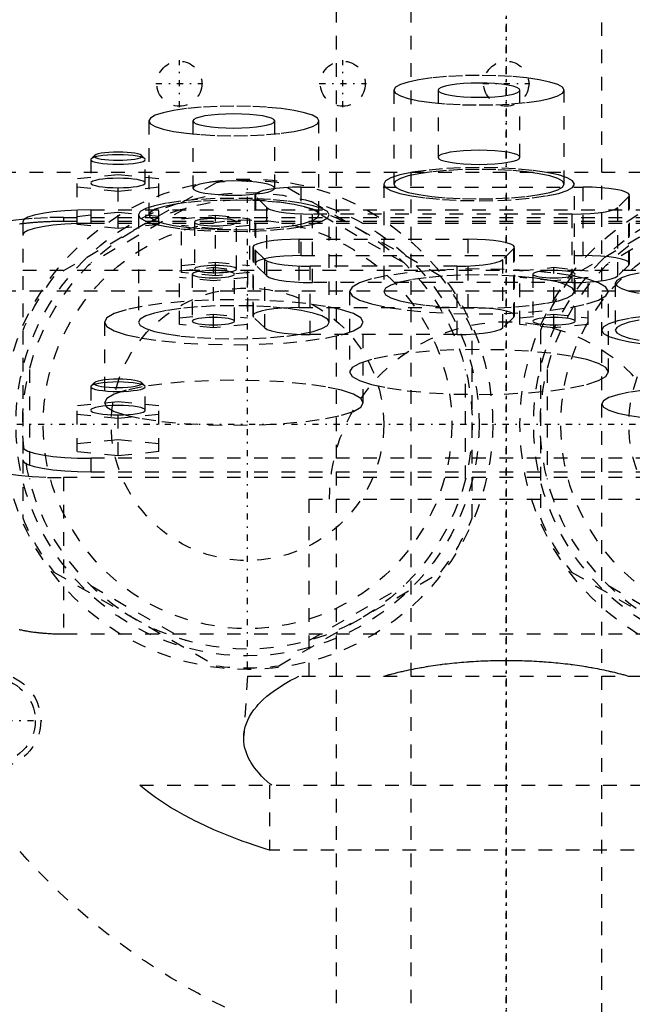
# Model space of a CAD drawing. Extents: x -120 to 120, y -136 to 715.
# Tile 7 of 11: x -36 to 9, y 257 to 330. Entities that reach past the tile are written whole.
import ezdxf

# ---------------------------------------------------------------- set-up
doc = ezdxf.new("R2010")
doc.units = 0
doc.linetypes.add('CENTER', pattern=[1.5, 0.45, -0.5, 0.05, -0.5])
doc.linetypes.add('DASHED', pattern=[2, 1, -1])
doc.layers.add('AM_3', color=7, linetype='DASHED')
doc.layers.add('AM_7', color=7, linetype='CENTER')

msp = doc.modelspace()

# ---------------------------------------------------------------- linework, layer by layer
at = {"layer": 'AM_3', "color": 6, "linetype": 'DASHED'}
for p, q in [((-7, 676.5), (-7, -97.5)), ((7, -97.5), (7, 676.5)), ((-12.5, 664.5), (-12.5, -56.5)), ((-8.25, 324.519), (-8.25, 317.625)), ((-5, 324.519), (-5, 319.595)), ((1, 319.595), (1, 324.519)), ((4.25, 317.625), (4.25, 324.519)), ((-26.25, 322.262), (-26.25, 315.368)), ((-23, 322.262), (-23, 317.337)), ((-17, 317.337), (-17, 322.262)), ((-13.75, 315.368), (-13.75, 322.262)), ((-30.469, 319.493), (-30.5, 319.432)), ((-30.5, 319.432), (-30.5, 317.709)), ((-30.223, 319.732), (-30.469, 319.493)), ((-26.531, 319.493), (-26.777, 319.732)), ((-26.5, 317.709), (-26.5, 319.432)), ((-45, 318.5), (45, 318.5)), ((-28.5, 318.32), (-31.5, 318.019)), ((-31.5, 314.66), (-31.5, 318.019)), ((-28.5, 314.359), (-28.5, 318.32)), ((-25.5, 318.019), (-28.5, 318.32)), ((-25.5, 314.66), (-25.5, 318.019)), ((-21.296, 317.727), (-33.204, 310.852)), ((-31.5, 317.417), (-28.5, 317.117)), ((-28.5, 317.117), (-25.5, 317.417)), ((-4.796, 310.852), (-16.704, 317.727)), ((-15.048, 317.404), (5.648, 317.404)), ((-15.048, 312.382), (-15.048, 317.404)), ((-9, 317.625), (-9, 309.747)), ((16.704, 317.727), (4.796, 310.852)), ((5, 309.747), (5, 317.625)), ((5.648, 312.382), (5.648, 317.404)), ((-18.448, 316.814), (-18.448, 311.791)), ((-18.396, 311.689), (-18.396, 316.711)), ((-17.585, 315.912), (-18.396, 316.711)), ((8.996, 316.711), (8.185, 315.912)), ((8.996, 311.689), (8.996, 316.711)), ((9.048, 311.791), (9.048, 316.814)), ((-23.509, 315.872), (-30.491, 311.841)), ((-17.585, 310.89), (-17.585, 315.912)), ((-7.509, 311.841), (-14.491, 315.872)), ((14.491, 315.872), (7.509, 311.841)), ((8.185, 310.89), (8.185, 315.912)), ((-32.5, 315.182), (-32.5, 314.91)), ((-32.5, 315.182), (32.5, 315.182)), ((-31.5, 315.262), (-28.5, 315.563)), ((-30.5, 315.733), (30.5, 315.733)), ((-30.5, 315.733), (-30.5, 314.748)), ((-28.5, 315.563), (-25.5, 315.262)), ((-27, 315.368), (-27, 307.489)), ((-23.85, 315.089), (-21.35, 315.34)), ((-21.35, 315.34), (-18.85, 315.089)), ((-21.35, 310.891), (-21.35, 315.34)), ((-14.237, 310.402), (-14.237, 315.425)), ((4.837, 315.425), (-14.237, 315.425)), ((-13, 307.489), (-13, 315.368)), ((4.837, 310.402), (4.837, 315.425)), ((-35.5, 314.865), (-35.5, 297.383)), ((-32.5, 314.91), (32.5, 314.91)), ((-28.5, 314.359), (-31.5, 314.66)), ((30.5, 314.748), (-30.5, 314.748)), ((-25.5, 314.66), (-28.5, 314.359)), ((-23.85, 311.141), (-23.85, 315.089)), ((-21.35, 314.337), (-23.85, 314.588)), ((-22.9, 314.839), (-22.9, 311.392)), ((-18.85, 314.588), (-21.35, 314.337)), ((-19.8, 311.392), (-19.8, 314.839)), ((-18.85, 315.089), (-18.85, 311.141)), ((-18.598, 312.994), (-18.598, 307.971)), ((-15.198, 313.584), (-2.802, 313.584)), ((-15.198, 308.561), (-15.198, 313.584)), ((-2.802, 308.561), (-2.802, 313.584)), ((0.598, 307.971), (0.598, 312.994)), ((-18.546, 307.868), (-18.546, 312.891)), ((-17.735, 312.092), (-18.546, 312.891)), ((-15.048, 312.382), (5.648, 312.382)), ((0.546, 312.891), (-0.265, 312.092)), ((0.546, 307.868), (0.546, 312.891)), ((-24, 311.269), (-21.5, 311.52)), ((-23.85, 311.642), (-21.35, 311.893)), ((-21.5, 311.52), (-19, 311.269)), ((-21.5, 307.07), (-21.5, 311.52)), ((-21.35, 311.893), (-18.85, 311.642)), ((-17.585, 310.89), (-18.396, 311.689)), ((-17.735, 307.07), (-17.735, 312.092)), ((-14.387, 306.582), (-14.387, 311.604)), ((-3.613, 311.604), (-14.387, 311.604)), ((-3.613, 306.582), (-3.613, 311.604)), ((-0.265, 307.07), (-0.265, 312.092)), ((1, 311.269), (3.5, 311.52)), ((3.5, 311.52), (6, 311.269)), ((3.5, 307.07), (3.5, 311.52)), ((8.996, 311.689), (8.185, 310.89)), ((-47.497, 311.3), (47.497, 311.3)), ((-24, 307.321), (-24, 311.269)), ((-21.5, 310.517), (-24, 310.768)), ((-21.35, 310.891), (-23.85, 311.141)), ((-23.05, 311.018), (-23.05, 307.572)), ((-19, 310.768), (-21.5, 310.517)), ((-18.85, 311.141), (-21.35, 310.891)), ((-19.95, 307.572), (-19.95, 311.018)), ((-19, 311.269), (-19, 307.321)), ((1, 307.321), (1, 311.269)), ((3.5, 310.517), (1, 310.768)), ((1.95, 311.018), (1.95, 307.572)), ((6, 310.768), (3.5, 310.517)), ((5.05, 307.572), (5.05, 311.018)), ((6, 307.321), (6, 311.269)), ((4.837, 310.402), (-14.237, 310.402)), ((8, 310.357), (8, 306.91)), ((-43, 309.8), (44, 309.8)), ((-11.5, 309.747), (-11.5, 303.838)), ((7.5, 303.838), (7.5, 309.747)), ((-24, 307.822), (-21.5, 308.073)), ((-21.5, 308.073), (-19, 307.822)), ((-17.735, 307.07), (-18.546, 307.868)), ((-15.198, 308.561), (-2.802, 308.561)), ((0.546, 307.868), (-0.265, 307.07)), ((1, 307.822), (3.5, 308.073)), ((3.5, 308.073), (6, 307.822)), ((-29.5, 307.489), (-29.5, 301.581)), ((-21.5, 307.07), (-24, 307.321)), ((-19, 307.321), (-21.5, 307.07)), ((-10.5, 301.581), (-10.5, 307.489)), ((3.5, 307.07), (1, 307.321)), ((6, 307.321), (3.5, 307.07)), ((-3.613, 306.582), (-14.387, 306.582)), ((-2.5, 293.125), (-2.5, 306.875)), ((2.5, 306.875), (2.5, 293.125)), ((-35, 304.031), (-35, 295.969)), ((-3, 295.969), (-3, 304.031)), ((3, 304.031), (3, 295.969)), ((-30.223, 303.056), (-30.469, 302.817)), ((-26.531, 302.817), (-26.777, 303.056)), ((-30.5, 302.756), (-30.5, 301.032)), ((-26.5, 301.032), (-26.5, 302.756)), ((-28.5, 301.643), (-31.5, 301.342)), ((-28.5, 297.689), (-28.5, 301.643)), ((-25.5, 301.342), (-28.5, 301.643)), ((-31.5, 297.99), (-31.5, 301.342)), ((-31.5, 300.741), (-28.5, 300.44)), ((-28.5, 300.44), (-25.5, 300.741)), ((-25.5, 297.99), (-25.5, 301.342)), ((-31.5, 298.591), (-28.5, 298.892)), ((-28.5, 298.892), (-25.5, 298.591)), ((-28.5, 297.689), (-31.5, 297.99)), ((-25.5, 297.99), (-28.5, 297.689)), ((-35.5, 297.383), (-35.5, 293.125)), ((30.5, 297.5), (-30.5, 297.5)), ((-30.5, 297.5), (-30.5, 296.515)), ((-30.5, 296.515), (30.5, 296.515)), ((-32.5, 296.081), (-32.5, 284.586)), ((32.5, 296.081), (-32.5, 296.081)), ((-14.5, 294.5), (-14.5, 281.5)), ((-14.5, 294.5), (14.5, 294.5)), ((-33.204, 289.148), (-21.296, 282.273)), ((-16.704, 282.273), (-4.796, 289.148)), ((4.796, 289.148), (16.704, 282.273)), ((-30.491, 288.159), (-23.509, 284.128)), ((-14.491, 284.128), (-7.509, 288.159)), ((7.509, 288.159), (14.491, 284.128)), ((32.5, 284.586), (-32.5, 284.586)), ((-19, 281.5), (-19.272, 277.154)), ((-19, 281.5), (19, 281.5)), ((-26.891, 273.5), (26.891, 273.5)), ((-17.375, 273.5), (-17.375, 268.733)), ((17.375, 268.733), (-17.375, 268.733))]:
    msp.add_line(p, q, dxfattribs=at)
for points in [[(-8.25, 324.519), (-8.13, 324.307), (-7.774, 324.104), (-7.197, 323.916), (-6.419, 323.752), (-5.472, 323.617), (-4.392, 323.516), (-3.219, 323.455), (-2, 323.434), (-0.781, 323.455), (0.392, 323.516), (1.472, 323.617), (2.419, 323.752), (3.197, 323.916), (3.774, 324.104), (4.13, 324.307), (4.25, 324.519), (4.13, 324.731), (3.774, 324.934), (3.197, 325.122), (2.419, 325.287), (1.472, 325.422), (0.392, 325.522), (-0.781, 325.584), (-2, 325.604), (-3.219, 325.584), (-4.392, 325.522), (-5.472, 325.422), (-6.419, 325.287), (-7.197, 325.122), (-7.774, 324.934), (-8.13, 324.731)], [(-5, 324.519), (-4.942, 324.418), (-4.772, 324.32), (-4.494, 324.23), (-4.121, 324.151), (-3.667, 324.086), (-3.148, 324.038), (-2.585, 324.008), (-2, 323.998), (-1.415, 324.008), (-0.852, 324.038), (-0.333, 324.086), (0.121, 324.151), (0.494, 324.23), (0.772, 324.32), (0.942, 324.418), (1, 324.519), (0.942, 324.621), (0.772, 324.719), (0.494, 324.809), (0.121, 324.888), (-0.333, 324.952), (-0.852, 325), (-1.415, 325.03), (-2, 325.04), (-2.585, 325.03), (-3.148, 325), (-3.667, 324.952), (-4.121, 324.888), (-4.494, 324.809), (-4.772, 324.719), (-4.942, 324.621)], [(-26.25, 322.262), (-26.13, 322.05), (-25.774, 321.847), (-25.197, 321.659), (-24.419, 321.495), (-23.472, 321.36), (-22.392, 321.259), (-21.219, 321.198), (-20, 321.177), (-18.781, 321.198), (-17.608, 321.259), (-16.528, 321.36), (-15.581, 321.495), (-14.803, 321.659), (-14.226, 321.847), (-13.87, 322.05), (-13.75, 322.262), (-13.87, 322.474), (-14.226, 322.677), (-14.803, 322.865), (-15.581, 323.03), (-16.528, 323.165), (-17.608, 323.265), (-18.781, 323.327), (-20, 323.347), (-21.219, 323.327), (-22.392, 323.265), (-23.472, 323.165), (-24.419, 323.03), (-25.197, 322.865), (-25.774, 322.677), (-26.13, 322.474)], [(-23, 322.262), (-22.942, 322.161), (-22.772, 322.063), (-22.494, 321.973), (-22.121, 321.894), (-21.667, 321.829), (-21.148, 321.781), (-20.585, 321.751), (-20, 321.741), (-19.415, 321.751), (-18.852, 321.781), (-18.333, 321.829), (-17.879, 321.894), (-17.506, 321.973), (-17.228, 322.063), (-17.058, 322.161), (-17, 322.262), (-17.058, 322.364), (-17.228, 322.462), (-17.506, 322.552), (-17.879, 322.631), (-18.333, 322.695), (-18.852, 322.743), (-19.415, 322.773), (-20, 322.783), (-20.585, 322.773), (-21.148, 322.743), (-21.667, 322.695), (-22.121, 322.631), (-22.494, 322.552), (-22.772, 322.462), (-22.942, 322.364)], [(-26.75, 319.678), (-26.784, 319.738), (-26.883, 319.795), (-27.045, 319.847), (-27.263, 319.893), (-27.528, 319.931), (-27.83, 319.959), (-28.159, 319.976), (-28.5, 319.982), (-28.841, 319.976), (-29.17, 319.959), (-29.472, 319.931), (-29.737, 319.893), (-29.955, 319.847), (-30.117, 319.795), (-30.216, 319.738), (-30.25, 319.678), (-30.216, 319.619), (-30.117, 319.562), (-29.955, 319.51), (-29.737, 319.464), (-29.472, 319.426), (-29.17, 319.398), (-28.841, 319.38), (-28.5, 319.375), (-28.159, 319.38), (-27.83, 319.398), (-27.528, 319.426), (-27.263, 319.464), (-27.045, 319.51), (-26.883, 319.562), (-26.784, 319.619)], [(-5, 319.595), (-4.942, 319.493), (-4.772, 319.396), (-4.494, 319.306), (-4.121, 319.227), (-3.667, 319.162), (-3.148, 319.114), (-2.585, 319.084), (-2, 319.074), (-1.415, 319.084), (-0.852, 319.114), (-0.333, 319.162), (0.121, 319.227), (0.494, 319.306), (0.772, 319.396), (0.942, 319.493), (1, 319.595), (0.942, 319.697), (0.772, 319.794), (0.494, 319.885), (0.121, 319.963), (-0.333, 320.028), (-0.852, 320.076), (-1.415, 320.106), (-2, 320.116), (-2.585, 320.106), (-3.148, 320.076), (-3.667, 320.028), (-4.121, 319.963), (-4.494, 319.885), (-4.772, 319.794), (-4.942, 319.697)], [(-9, 317.625), (-8.865, 317.388), (-8.467, 317.16), (-7.82, 316.95), (-6.95, 316.766), (-5.889, 316.615), (-4.679, 316.502), (-3.366, 316.433), (-2, 316.41), (-0.634, 316.433), (0.679, 316.502), (1.889, 316.615), (2.95, 316.766), (3.82, 316.95), (4.467, 317.16), (4.865, 317.388), (5, 317.625), (4.865, 317.863), (4.467, 318.091), (3.82, 318.301), (2.95, 318.485), (1.889, 318.636), (0.679, 318.749), (-0.634, 318.818), (-2, 318.841), (-3.366, 318.818), (-4.679, 318.749), (-5.889, 318.636), (-6.95, 318.485), (-7.82, 318.301), (-8.467, 318.091), (-8.865, 317.863)], [(-8.25, 317.625), (-8.13, 317.414), (-7.774, 317.21), (-7.197, 317.023), (-6.419, 316.858), (-5.472, 316.723), (-4.392, 316.623), (-3.219, 316.561), (-2, 316.54), (-0.781, 316.561), (0.392, 316.623), (1.472, 316.723), (2.419, 316.858), (3.197, 317.023), (3.774, 317.21), (4.13, 317.414), (4.25, 317.625), (4.13, 317.837), (3.774, 318.041), (3.197, 318.228), (2.419, 318.393), (1.472, 318.528), (0.392, 318.628), (-0.781, 318.69), (-2, 318.711), (-3.219, 318.69), (-4.392, 318.628), (-5.472, 318.528), (-6.419, 318.393), (-7.197, 318.228), (-7.774, 318.041), (-8.13, 317.837)], [(-23, 317.337), (-22.942, 317.236), (-22.772, 317.138), (-22.494, 317.048), (-22.121, 316.969), (-21.667, 316.904), (-21.148, 316.856), (-20.585, 316.826), (-20, 316.816), (-19.415, 316.826), (-18.852, 316.856), (-18.333, 316.904), (-17.879, 316.969), (-17.506, 317.048), (-17.228, 317.138), (-17.058, 317.236), (-17, 317.337), (-17.058, 317.439), (-17.228, 317.537), (-17.506, 317.627), (-17.879, 317.706), (-18.333, 317.77), (-18.852, 317.819), (-19.415, 317.848), (-20, 317.858), (-20.585, 317.848), (-21.148, 317.819), (-21.667, 317.77), (-22.121, 317.706), (-22.494, 317.627), (-22.772, 317.537), (-22.942, 317.439)], [(-27, 315.368), (-26.865, 315.13), (-26.467, 314.902), (-25.82, 314.692), (-24.95, 314.508), (-23.889, 314.357), (-22.679, 314.245), (-21.366, 314.175), (-20, 314.152), (-18.634, 314.175), (-17.321, 314.245), (-16.111, 314.357), (-15.05, 314.508), (-14.18, 314.692), (-13.533, 314.902), (-13.135, 315.13), (-13, 315.368), (-13.135, 315.605), (-13.533, 315.833), (-14.18, 316.043), (-15.05, 316.227), (-16.111, 316.378), (-17.321, 316.491), (-18.634, 316.56), (-20, 316.583), (-21.366, 316.56), (-22.679, 316.491), (-23.889, 316.378), (-24.95, 316.227), (-25.82, 316.043), (-26.467, 315.833), (-26.865, 315.605)], [(-26.25, 315.368), (-26.13, 315.156), (-25.774, 314.952), (-25.197, 314.765), (-24.419, 314.6), (-23.472, 314.465), (-22.392, 314.365), (-21.219, 314.303), (-20, 314.282), (-18.781, 314.303), (-17.608, 314.365), (-16.528, 314.465), (-15.581, 314.6), (-14.803, 314.765), (-14.226, 314.952), (-13.87, 315.156), (-13.75, 315.368), (-13.87, 315.579), (-14.226, 315.783), (-14.803, 315.971), (-15.581, 316.135), (-16.528, 316.27), (-17.608, 316.37), (-18.781, 316.432), (-20, 316.453), (-21.219, 316.432), (-22.392, 316.37), (-23.472, 316.27), (-24.419, 316.135), (-25.197, 315.971), (-25.774, 315.783), (-26.13, 315.579)], [(-19.8, 311.392), (-19.83, 311.444), (-19.918, 311.495), (-20.061, 311.541), (-20.254, 311.582), (-20.489, 311.616), (-20.757, 311.641), (-21.048, 311.656), (-21.35, 311.661), (-21.652, 311.656), (-21.943, 311.641), (-22.211, 311.616), (-22.446, 311.582), (-22.639, 311.541), (-22.782, 311.495), (-22.87, 311.444), (-22.9, 311.392), (-22.87, 311.339), (-22.782, 311.289), (-22.639, 311.242), (-22.446, 311.202), (-22.211, 311.168), (-21.943, 311.143), (-21.652, 311.128), (-21.35, 311.123), (-21.048, 311.128), (-20.757, 311.143), (-20.489, 311.168), (-20.254, 311.202), (-20.061, 311.242), (-19.918, 311.289), (-19.83, 311.339)], [(-19.95, 311.018), (-19.98, 311.071), (-20.068, 311.121), (-20.211, 311.168), (-20.404, 311.209), (-20.639, 311.242), (-20.907, 311.267), (-21.198, 311.282), (-21.5, 311.288), (-21.802, 311.282), (-22.093, 311.267), (-22.361, 311.242), (-22.596, 311.209), (-22.789, 311.168), (-22.932, 311.121), (-23.02, 311.071), (-23.05, 311.018), (-23.02, 310.966), (-22.932, 310.915), (-22.789, 310.869), (-22.596, 310.828), (-22.361, 310.795), (-22.093, 310.77), (-21.802, 310.754), (-21.5, 310.749), (-21.198, 310.754), (-20.907, 310.77), (-20.639, 310.795), (-20.404, 310.828), (-20.211, 310.869), (-20.068, 310.915), (-19.98, 310.966)], [(-11.5, 309.747), (-11.317, 309.425), (-10.777, 309.116), (-9.899, 308.831), (-8.718, 308.581), (-7.278, 308.375), (-5.635, 308.223), (-3.853, 308.129), (-2, 308.097), (-0.147, 308.129), (1.635, 308.223), (3.278, 308.375), (4.718, 308.581), (5.899, 308.831), (6.777, 309.116), (7.317, 309.425), (7.5, 309.747), (7.317, 310.069), (6.777, 310.378), (5.899, 310.664), (4.718, 310.914), (3.278, 311.119), (1.635, 311.271), (-0.147, 311.365), (-2, 311.397), (-3.853, 311.365), (-5.635, 311.271), (-7.278, 311.119), (-8.718, 310.914), (-9.899, 310.664), (-10.777, 310.378), (-11.317, 310.069)], [(-9, 309.747), (-8.865, 309.51), (-8.467, 309.282), (-7.82, 309.072), (-6.95, 308.888), (-5.889, 308.736), (-4.679, 308.624), (-3.366, 308.555), (-2, 308.531), (-0.634, 308.555), (0.679, 308.624), (1.889, 308.736), (2.95, 308.888), (3.82, 309.072), (4.467, 309.282), (4.865, 309.51), (5, 309.747), (4.865, 309.984), (4.467, 310.212), (3.82, 310.422), (2.95, 310.607), (1.889, 310.758), (0.679, 310.87), (-0.634, 310.939), (-2, 310.963), (-3.366, 310.939), (-4.679, 310.87), (-5.889, 310.758), (-6.95, 310.607), (-7.82, 310.422), (-8.467, 310.212), (-8.865, 309.984)], [(5.05, 311.018), (5.02, 311.071), (4.932, 311.121), (4.789, 311.168), (4.596, 311.209), (4.361, 311.242), (4.093, 311.267), (3.802, 311.282), (3.5, 311.288), (3.198, 311.282), (2.907, 311.267), (2.639, 311.242), (2.404, 311.209), (2.211, 311.168), (2.068, 311.121), (1.98, 311.071), (1.95, 311.018), (1.98, 310.966), (2.068, 310.915), (2.211, 310.869), (2.404, 310.828), (2.639, 310.795), (2.907, 310.77), (3.198, 310.754), (3.5, 310.749), (3.802, 310.754), (4.093, 310.77), (4.361, 310.795), (4.596, 310.828), (4.789, 310.869), (4.932, 310.915), (5.02, 310.966)], [(-29.5, 307.489), (-29.317, 307.167), (-28.777, 306.858), (-27.899, 306.573), (-26.718, 306.323), (-25.278, 306.118), (-23.635, 305.965), (-21.853, 305.871), (-20, 305.839), (-18.147, 305.871), (-16.365, 305.965), (-14.722, 306.118), (-13.282, 306.323), (-12.101, 306.573), (-11.223, 306.858), (-10.683, 307.167), (-10.5, 307.489), (-10.683, 307.811), (-11.223, 308.12), (-12.101, 308.406), (-13.282, 308.656), (-14.722, 308.861), (-16.365, 309.013), (-18.147, 309.107), (-20, 309.139), (-21.853, 309.107), (-23.635, 309.013), (-25.278, 308.861), (-26.718, 308.656), (-27.899, 308.406), (-28.777, 308.12), (-29.317, 307.811)], [(-27, 307.489), (-26.865, 307.252), (-26.467, 307.024), (-25.82, 306.814), (-24.95, 306.63), (-23.889, 306.478), (-22.679, 306.366), (-21.366, 306.297), (-20, 306.274), (-18.634, 306.297), (-17.321, 306.366), (-16.111, 306.478), (-15.05, 306.63), (-14.18, 306.814), (-13.533, 307.024), (-13.135, 307.252), (-13, 307.489), (-13.135, 307.726), (-13.533, 307.954), (-14.18, 308.164), (-15.05, 308.349), (-16.111, 308.5), (-17.321, 308.612), (-18.634, 308.681), (-20, 308.705), (-21.366, 308.681), (-22.679, 308.612), (-23.889, 308.5), (-24.95, 308.349), (-25.82, 308.164), (-26.467, 307.954), (-26.865, 307.726)], [(-19.95, 307.572), (-19.98, 307.624), (-20.068, 307.675), (-20.211, 307.721), (-20.404, 307.762), (-20.639, 307.795), (-20.907, 307.82), (-21.198, 307.836), (-21.5, 307.841), (-21.802, 307.836), (-22.093, 307.82), (-22.361, 307.795), (-22.596, 307.762), (-22.789, 307.721), (-22.932, 307.675), (-23.02, 307.624), (-23.05, 307.572), (-23.02, 307.519), (-22.932, 307.469), (-22.789, 307.422), (-22.596, 307.381), (-22.361, 307.348), (-22.093, 307.323), (-21.802, 307.308), (-21.5, 307.302), (-21.198, 307.308), (-20.907, 307.323), (-20.639, 307.348), (-20.404, 307.381), (-20.211, 307.422), (-20.068, 307.469), (-19.98, 307.519)], [(5.05, 307.572), (5.02, 307.624), (4.932, 307.675), (4.789, 307.721), (4.596, 307.762), (4.361, 307.795), (4.093, 307.82), (3.802, 307.836), (3.5, 307.841), (3.198, 307.836), (2.907, 307.82), (2.639, 307.795), (2.404, 307.762), (2.211, 307.721), (2.068, 307.675), (1.98, 307.624), (1.95, 307.572), (1.98, 307.519), (2.068, 307.469), (2.211, 307.422), (2.404, 307.381), (2.639, 307.348), (2.907, 307.323), (3.198, 307.308), (3.5, 307.302), (3.802, 307.308), (4.093, 307.323), (4.361, 307.348), (4.596, 307.381), (4.789, 307.422), (4.932, 307.469), (5.02, 307.519)], [(-11.5, 303.838), (-11.317, 303.516), (-10.777, 303.207), (-9.899, 302.922), (-8.718, 302.672), (-7.278, 302.466), (-5.635, 302.314), (-3.853, 302.22), (-2, 302.188), (-0.147, 302.22), (1.635, 302.314), (3.278, 302.466), (4.718, 302.672), (5.899, 302.922), (6.777, 303.207), (7.317, 303.516), (7.5, 303.838), (7.317, 304.16), (6.777, 304.469), (5.899, 304.755), (4.718, 305.005), (3.278, 305.21), (1.635, 305.362), (-0.147, 305.456), (-2, 305.488), (-3.853, 305.456), (-5.635, 305.362), (-7.278, 305.21), (-8.718, 305.005), (-9.899, 304.755), (-10.777, 304.469), (-11.317, 304.16)], [(-26.5, 302.756), (-26.538, 302.824), (-26.652, 302.889), (-26.837, 302.949), (-27.086, 303.001), (-27.389, 303.045), (-27.735, 303.077), (-28.11, 303.096), (-28.5, 303.103), (-28.89, 303.096), (-29.265, 303.077), (-29.611, 303.045), (-29.914, 303.001), (-30.163, 302.949), (-30.348, 302.889), (-30.462, 302.824), (-30.5, 302.756), (-30.462, 302.688), (-30.348, 302.623), (-30.163, 302.563), (-29.914, 302.51), (-29.611, 302.467), (-29.265, 302.435), (-28.89, 302.415), (-28.5, 302.408), (-28.11, 302.415), (-27.735, 302.435), (-27.389, 302.467), (-27.086, 302.51), (-26.837, 302.563), (-26.652, 302.623), (-26.538, 302.688)], [(-29.5, 301.581), (-29.317, 301.259), (-28.777, 300.949), (-27.899, 300.664), (-26.718, 300.414), (-25.278, 300.209), (-23.635, 300.057), (-21.853, 299.963), (-20, 299.931), (-18.147, 299.963), (-16.365, 300.057), (-14.722, 300.209), (-13.282, 300.414), (-12.101, 300.664), (-11.223, 300.949), (-10.683, 301.259), (-10.5, 301.581), (-10.683, 301.903), (-11.223, 302.212), (-12.101, 302.497), (-13.282, 302.747), (-14.722, 302.952), (-16.365, 303.105), (-18.147, 303.199), (-20, 303.23), (-21.853, 303.199), (-23.635, 303.105), (-25.278, 302.952), (-26.718, 302.747), (-27.899, 302.497), (-28.777, 302.212), (-29.317, 301.903)]]:
    msp.add_lwpolyline(points, close=True, dxfattribs=at)
for points in [[(-30.5, 319.432), (-30.462, 319.364), (-30.348, 319.299), (-30.163, 319.239), (-29.914, 319.187), (-29.611, 319.143), (-29.265, 319.111), (-28.89, 319.092), (-28.5, 319.085), (-28.11, 319.092), (-27.735, 319.111), (-27.389, 319.143), (-27.086, 319.187), (-26.837, 319.239), (-26.652, 319.299), (-26.538, 319.364), (-26.5, 319.432)], [(-28.5, 319.78), (-28.896, 319.773), (-29.275, 319.752), (-29.625, 319.719), (-29.93, 319.675), (-30.178, 319.621), (-30.36, 319.56), (-30.469, 319.493)], [(-26.5, 319.432), (-26.538, 319.5), (-26.652, 319.565), (-26.837, 319.625), (-27.086, 319.678), (-27.389, 319.721), (-27.735, 319.753), (-28.11, 319.773), (-28.5, 319.78)], [(-28.5, 318.056), (-28.89, 318.049), (-29.265, 318.03), (-29.611, 317.998), (-29.914, 317.954), (-30.163, 317.902), (-30.348, 317.842), (-30.462, 317.777), (-30.5, 317.709)], [(-30.5, 317.709), (-30.462, 317.641), (-30.348, 317.576), (-30.163, 317.516), (-29.914, 317.463), (-29.611, 317.42), (-29.265, 317.388), (-28.89, 317.368), (-28.5, 317.362), (-28.11, 317.368), (-27.735, 317.388), (-27.389, 317.42), (-27.086, 317.463), (-26.837, 317.516), (-26.652, 317.576), (-26.538, 317.641), (-26.5, 317.709), (-26.538, 317.777), (-26.652, 317.842), (-26.837, 317.902), (-27.086, 317.954), (-27.389, 317.998), (-27.735, 318.03), (-28.11, 318.049), (-28.5, 318.056)], [(-15.048, 317.404), (-15.703, 317.393), (-16.334, 317.36), (-16.916, 317.307), (-17.429, 317.235), (-17.852, 317.148), (-18.17, 317.048), (-18.371, 316.939), (-18.447, 316.825), (-18.396, 316.711)], [(8.996, 316.711), (9.047, 316.825), (8.971, 316.939), (8.77, 317.048), (8.452, 317.148), (8.029, 317.235), (7.516, 317.307), (6.934, 317.36), (6.303, 317.393), (5.648, 317.404)], [(-17.585, 315.912), (-17.402, 315.799), (-17.093, 315.695), (-16.671, 315.603), (-16.152, 315.527), (-15.558, 315.471), (-14.911, 315.436), (-14.237, 315.425)], [(4.837, 315.425), (5.511, 315.436), (6.158, 315.471), (6.752, 315.527), (7.271, 315.603), (7.693, 315.695), (8.002, 315.799), (8.185, 315.912)], [(-32.5, 315.182), (-33.671, 315.162), (-34.796, 315.103), (-35.833, 315.007), (-36.743, 314.877), (-37.489, 314.719), (-38.043, 314.539), (-38.385, 314.344), (-38.5, 314.14)], [(-30.5, 315.733), (-31.475, 315.716), (-32.413, 315.667), (-33.278, 315.587), (-34.036, 315.479), (-34.657, 315.347), (-35.119, 315.197), (-35.404, 315.034), (-35.5, 314.865)], [(-19.8, 314.839), (-19.83, 314.891), (-19.918, 314.942), (-20.061, 314.988), (-20.254, 315.029), (-20.489, 315.062), (-20.757, 315.087), (-21.048, 315.103), (-21.35, 315.108), (-21.652, 315.103), (-21.943, 315.087), (-22.211, 315.062), (-22.446, 315.029), (-22.639, 314.988), (-22.782, 314.942), (-22.87, 314.891), (-22.9, 314.839)], [(-30.5, 314.748), (-31.475, 314.732), (-32.413, 314.682), (-33.278, 314.602), (-34.036, 314.494), (-34.657, 314.362), (-35.119, 314.212), (-35.404, 314.049), (-35.5, 313.88)], [(-22.9, 314.839), (-22.87, 314.786), (-22.782, 314.736), (-22.639, 314.689), (-22.446, 314.648), (-22.211, 314.615), (-21.943, 314.59), (-21.652, 314.575), (-21.35, 314.57), (-21.048, 314.575), (-20.757, 314.59), (-20.489, 314.615), (-20.254, 314.648), (-20.061, 314.689), (-19.918, 314.736), (-19.83, 314.786), (-19.8, 314.839)], [(-15.198, 313.584), (-15.853, 313.573), (-16.484, 313.54), (-17.066, 313.487), (-17.579, 313.415), (-18.002, 313.327), (-18.32, 313.227), (-18.521, 313.118), (-18.597, 313.005), (-18.546, 312.891)], [(0.546, 312.891), (0.597, 313.005), (0.521, 313.118), (0.32, 313.227), (0.002, 313.327), (-0.421, 313.415), (-0.934, 313.487), (-1.516, 313.54), (-2.147, 313.573), (-2.802, 313.584)], [(-15.048, 312.382), (-15.703, 312.371), (-16.334, 312.338), (-16.916, 312.285), (-17.429, 312.213), (-17.852, 312.125), (-18.17, 312.025), (-18.371, 311.916), (-18.447, 311.803), (-18.396, 311.689)], [(8.996, 311.689), (9.047, 311.803), (8.971, 311.916), (8.77, 312.025), (8.452, 312.125), (8.029, 312.213), (7.516, 312.285), (6.934, 312.338), (6.303, 312.371), (5.648, 312.382)], [(-17.735, 312.092), (-17.552, 311.979), (-17.243, 311.874), (-16.821, 311.782), (-16.302, 311.707), (-15.708, 311.651), (-15.061, 311.616), (-14.387, 311.604)], [(-3.613, 311.604), (-2.939, 311.616), (-2.292, 311.651), (-1.698, 311.707), (-1.179, 311.782), (-0.757, 311.874), (-0.448, 311.979), (-0.265, 312.092)], [(-17.585, 310.89), (-17.402, 310.777), (-17.093, 310.672), (-16.671, 310.58), (-16.152, 310.505), (-15.558, 310.448), (-14.911, 310.414), (-14.237, 310.402)], [(4.837, 310.402), (5.511, 310.414), (6.158, 310.448), (6.752, 310.505), (7.271, 310.58), (7.693, 310.672), (8.002, 310.777), (8.185, 310.89)], [(9.757, 311.094), (9.011, 310.936), (8.457, 310.756), (8.115, 310.56), (8, 310.357), (8.115, 310.154), (8.457, 309.958), (9.011, 309.778), (9.757, 309.62)], [(-15.198, 308.561), (-15.853, 308.55), (-16.484, 308.518), (-17.066, 308.464), (-17.579, 308.392), (-18.002, 308.305), (-18.32, 308.205), (-18.521, 308.096), (-18.597, 307.982), (-18.546, 307.868)], [(0.546, 307.868), (0.597, 307.982), (0.521, 308.096), (0.32, 308.205), (0.002, 308.305), (-0.421, 308.392), (-0.934, 308.464), (-1.516, 308.518), (-2.147, 308.55), (-2.802, 308.561)], [(10.111, 307.921), (9.05, 307.77), (8.18, 307.586), (7.533, 307.375), (7.135, 307.147), (7, 306.91), (7.135, 306.673), (7.533, 306.445), (8.18, 306.235), (9.05, 306.051), (10.111, 305.9)], [(9.757, 307.647), (9.011, 307.489), (8.457, 307.309), (8.115, 307.113), (8, 306.91), (8.115, 306.707), (8.457, 306.511), (9.011, 306.331), (9.757, 306.173)], [(-17.735, 307.07), (-17.552, 306.957), (-17.243, 306.852), (-16.821, 306.76), (-16.302, 306.684), (-15.708, 306.628), (-15.061, 306.594), (-14.387, 306.582)], [(-3.613, 306.582), (-2.939, 306.594), (-2.292, 306.628), (-1.698, 306.684), (-1.179, 306.76), (-0.757, 306.852), (-0.448, 306.957), (-0.265, 307.07)], [(-30.223, 303.056), (-30.25, 302.996), (-30.21, 302.937), (-30.105, 302.881), (-29.939, 302.829), (-29.718, 302.784), (-29.451, 302.747), (-29.147, 302.72), (-28.819, 302.703), (-28.479, 302.698), (-28.139, 302.705), (-27.813, 302.722), (-27.513, 302.751), (-27.251, 302.789), (-27.037, 302.835), (-26.878, 302.888), (-26.781, 302.945), (-26.75, 303.004), (-26.785, 303.063), (-26.886, 303.12), (-27.049, 303.172), (-27.266, 303.217), (-27.531, 303.255), (-27.833, 303.283), (-28.16, 303.3), (-28.5, 303.306)], [(-28.5, 303.306), (-28.846, 303.3), (-29.179, 303.282), (-29.484, 303.253), (-29.751, 303.214), (-29.968, 303.167), (-30.128, 303.114), (-30.223, 303.056)], [(10.111, 302.505), (9.05, 302.353), (8.18, 302.169), (7.533, 301.959), (7.135, 301.731), (7, 301.494), (7.135, 301.257), (7.533, 301.029), (8.18, 300.819), (9.05, 300.634), (10.111, 300.483)], [(-28.5, 301.38), (-28.89, 301.373), (-29.265, 301.353), (-29.611, 301.321), (-29.914, 301.278), (-30.163, 301.225), (-30.348, 301.165), (-30.462, 301.1), (-30.5, 301.032)], [(-30.5, 301.032), (-30.462, 300.965), (-30.348, 300.899), (-30.163, 300.839), (-29.914, 300.787), (-29.611, 300.744), (-29.265, 300.711), (-28.89, 300.692), (-28.5, 300.685), (-28.11, 300.692), (-27.735, 300.711), (-27.389, 300.744), (-27.086, 300.787), (-26.837, 300.839), (-26.652, 300.899), (-26.538, 300.965), (-26.5, 301.032), (-26.538, 301.1), (-26.652, 301.165), (-26.837, 301.225), (-27.086, 301.278), (-27.389, 301.321), (-27.735, 301.353), (-28.11, 301.373), (-28.5, 301.38)], [(-35.5, 298.368), (-35.404, 298.199), (-35.119, 298.036), (-34.657, 297.886), (-34.036, 297.754), (-33.278, 297.646), (-32.413, 297.566), (-31.475, 297.517), (-30.5, 297.5)], [(-38.5, 297.123), (-38.385, 296.92), (-38.043, 296.724), (-37.489, 296.544), (-36.743, 296.386), (-35.833, 296.257), (-34.796, 296.16), (-33.671, 296.101), (-32.5, 296.081)], [(-35.5, 297.383), (-35.404, 297.214), (-35.119, 297.051), (-34.657, 296.901), (-34.036, 296.769), (-33.278, 296.662), (-32.413, 296.581), (-31.475, 296.532), (-30.5, 296.515)]]:
    msp.add_lwpolyline(points, dxfattribs=at)
for points in [[(-35.738, 314.713, 0), (-35.701, 314.718, 0), (-35.626, 314.727, 0), (-35.551, 314.737, 0), (-35.474, 314.746, 0), (-35.397, 314.755, 0), (-35.319, 314.764, 0), (-35.28, 314.768, 0), (-35.24, 314.772, 0), (-35.161, 314.781, 0), (-35.081, 314.789, 0), (-35.001, 314.796, 0), (-34.919, 314.804, 0), (-34.838, 314.811, 0), (-34.797, 314.815, 0), (-34.756, 314.818, 0), (-34.673, 314.825, 0), (-34.59, 314.832, 0), (-34.506, 314.838, 0), (-34.422, 314.844, 0), (-34.338, 314.85, 0), (-34.296, 314.853, 0), (-34.253, 314.855, 0), (-34.168, 314.861, 0), (-34.083, 314.866, 0), (-34.04, 314.868, 0), (-33.998, 314.87, 0), (-33.912, 314.875, 0), (-33.826, 314.879, 0), (-33.783, 314.881, 0), (-33.74, 314.883, 0), (-33.654, 314.887, 0), (-33.568, 314.89, 0), (-33.482, 314.893, 0), (-33.396, 314.896, 0), (-33.309, 314.898, 0), (-33.266, 314.9, 0), (-33.223, 314.901, 0), (-33.137, 314.903, 0), (-33.052, 314.904, 0), (-32.966, 314.906, 0), (-32.881, 314.907, 0), (-32.795, 314.908, 0), (-32.753, 314.909, 0), (-32.711, 314.909, 0), (-32.626, 314.909, 0), (-32.542, 314.91, 0), (-32.5, 314.91, 0)], [(-32.5, 284.586, 0), (-32.542, 284.586, 0), (-32.627, 284.587, 0), (-32.712, 284.587, 0), (-32.755, 284.588, 0), (-32.797, 284.589, 0), (-32.883, 284.59, 0), (-32.969, 284.593, 0), (-33.055, 284.595, 0), (-33.142, 284.598, 0), (-33.228, 284.601, 0), (-33.271, 284.603, 0), (-33.315, 284.605, 0), (-33.401, 284.61, 0), (-33.488, 284.614, 0), (-33.575, 284.62, 0), (-33.661, 284.625, 0), (-33.748, 284.631, 0), (-33.791, 284.635, 0), (-33.834, 284.638, 0), (-33.92, 284.645, 0), (-34.007, 284.653, 0), (-34.05, 284.656, 0), (-34.092, 284.66, 0), (-34.178, 284.669, 0), (-34.263, 284.678, 0), (-34.306, 284.682, 0), (-34.348, 284.687, 0), (-34.433, 284.697, 0), (-34.517, 284.707, 0), (-34.601, 284.717, 0), (-34.685, 284.728, 0), (-34.768, 284.74, 0), (-34.809, 284.746, 0), (-34.85, 284.751, 0), (-34.932, 284.764, 0), (-35.013, 284.776, 0), (-35.094, 284.789, 0), (-35.174, 284.803, 0), (-35.253, 284.817, 0), (-35.293, 284.824, 0), (-35.332, 284.831, 0), (-35.41, 284.846, 0), (-35.488, 284.861, 0), (-35.564, 284.876, 0), (-35.64, 284.892, 0), (-35.715, 284.908, 0), (-35.752, 284.916, 0)], [(-9.024, 281.5, 0), (-8.954, 281.521, 0), (-8.813, 281.562, 0), (-8.67, 281.602, 0), (-8.598, 281.622, 0), (-8.526, 281.642, 0), (-8.38, 281.681, 0), (-8.233, 281.719, 0), (-8.084, 281.757, 0), (-7.934, 281.794, 0), (-7.782, 281.831, 0), (-7.706, 281.849, 0), (-7.629, 281.866, 0), (-7.475, 281.902, 0), (-7.32, 281.936, 0), (-7.163, 281.97, 0), (-7.005, 282.002, 0), (-6.846, 282.035, 0), (-6.766, 282.05, 0), (-6.685, 282.066, 0), (-6.524, 282.097, 0), (-6.361, 282.127, 0), (-6.28, 282.141, 0), (-6.198, 282.156, 0), (-6.033, 282.184, 0), (-5.867, 282.212, 0), (-5.784, 282.226, 0), (-5.701, 282.239, 0), (-5.533, 282.265, 0), (-5.365, 282.291, 0), (-5.195, 282.315, 0), (-5.025, 282.339, 0), (-4.854, 282.362, 0), (-4.768, 282.373, 0), (-4.682, 282.384, 0), (-4.51, 282.405, 0), (-4.337, 282.426, 0), (-4.163, 282.446, 0), (-3.989, 282.465, 0), (-3.814, 282.483, 0), (-3.726, 282.491, 0), (-3.638, 282.5, 0), (-3.462, 282.516, 0), (-3.286, 282.532, 0), (-3.109, 282.547, 0), (-2.932, 282.561, 0), (-2.755, 282.574, 0), (-2.666, 282.58, 0), (-2.577, 282.586, 0), (-2.4, 282.598, 0), (-2.222, 282.608, 0), (-2.043, 282.618, 0), (-1.865, 282.627, 0), (-1.687, 282.635, 0), (-1.598, 282.639, 0), (-1.509, 282.642, 0), (-1.331, 282.649, 0), (-1.152, 282.655, 0), (-0.974, 282.659, 0), (-0.797, 282.663, 0), (-0.619, 282.667, 0), (-0.53, 282.668, 0), (-0.442, 282.669, 0), (-0.265, 282.671, 0), (-0.088, 282.671, 0), (0, 282.672, 0), (0.088, 282.671, 0), (0.265, 282.671, 0), (0.442, 282.669, 0), (0.53, 282.668, 0), (0.619, 282.667, 0), (0.797, 282.663, 0), (0.974, 282.659, 0), (1.152, 282.655, 0), (1.331, 282.649, 0), (1.509, 282.642, 0), (1.598, 282.639, 0), (1.687, 282.635, 0), (1.865, 282.627, 0), (2.043, 282.618, 0), (2.222, 282.608, 0), (2.4, 282.598, 0), (2.577, 282.586, 0), (2.666, 282.58, 0), (2.755, 282.574, 0), (2.932, 282.561, 0), (3.109, 282.547, 0), (3.286, 282.532, 0), (3.462, 282.516, 0), (3.638, 282.5, 0), (3.726, 282.491, 0), (3.814, 282.483, 0), (3.989, 282.465, 0), (4.163, 282.446, 0), (4.337, 282.426, 0), (4.51, 282.405, 0), (4.682, 282.384, 0), (4.768, 282.373, 0), (4.854, 282.362, 0), (5.025, 282.339, 0), (5.195, 282.315, 0), (5.365, 282.291, 0), (5.533, 282.265, 0), (5.701, 282.239, 0), (5.784, 282.226, 0), (5.867, 282.212, 0), (6.033, 282.184, 0), (6.198, 282.156, 0), (6.28, 282.141, 0), (6.361, 282.127, 0), (6.524, 282.097, 0), (6.685, 282.066, 0), (6.766, 282.05, 0), (6.846, 282.035, 0), (7.005, 282.002, 0), (7.163, 281.97, 0), (7.32, 281.936, 0), (7.475, 281.902, 0), (7.629, 281.866, 0), (7.706, 281.849, 0), (7.782, 281.831, 0), (7.934, 281.794, 0), (8.084, 281.757, 0), (8.233, 281.719, 0), (8.38, 281.681, 0), (8.526, 281.642, 0), (8.598, 281.622, 0), (8.67, 281.602, 0), (8.813, 281.562, 0), (8.954, 281.521, 0), (9.024, 281.5, 0)], [(-19.272, 277.154, 0), (-19.261, 277.284, 0), (-19.222, 277.541, 0), (-19.162, 277.794, 0), (-19.124, 277.918, 0), (-19.08, 278.043, 0), (-18.977, 278.292, 0), (-18.849, 278.543, 0), (-18.698, 278.795, 0), (-18.522, 279.046, 0), (-18.322, 279.296, 0), (-18.212, 279.421, 0), (-18.096, 279.544, 0), (-17.847, 279.791, 0), (-17.573, 280.034, 0), (-17.275, 280.273, 0), (-16.954, 280.508, 0), (-16.61, 280.739, 0), (-16.429, 280.852, 0), (-16.244, 280.964, 0), (-15.856, 281.183, 0), (-15.449, 281.396, 0), (-15.238, 281.5, 0)], [(-17.213, 273.5, 0), (-17.33, 273.595, 0), (-17.553, 273.788, 0), (-17.764, 273.984, 0), (-17.865, 274.082, 0), (-17.963, 274.181, 0), (-18.148, 274.381, 0), (-18.32, 274.583, 0), (-18.478, 274.787, 0), (-18.622, 274.992, 0), (-18.752, 275.198, 0), (-18.812, 275.301, 0), (-18.868, 275.404, 0), (-18.97, 275.612, 0), (-19.057, 275.819, 0), (-19.129, 276.027, 0), (-19.187, 276.234, 0), (-19.231, 276.44, 0), (-19.247, 276.543, 0), (-19.26, 276.646, 0), (-19.275, 276.85, 0), (-19.276, 277.053, 0), (-19.272, 277.154, 0)], [(-17.375, 268.733, 0), (-17.704, 268.836, 0), (-18.357, 269.048, 0), (-19.001, 269.27, 0), (-19.319, 269.384, 0), (-19.635, 269.499, 0), (-20.256, 269.737, 0), (-20.864, 269.983, 0), (-21.457, 270.236, 0), (-22.035, 270.496, 0), (-22.594, 270.762, 0), (-22.868, 270.898, 0), (-23.136, 271.035, 0), (-23.658, 271.312, 0), (-24.16, 271.594, 0), (-24.642, 271.88, 0), (-25.101, 272.17, 0), (-25.539, 272.463, 0), (-25.75, 272.61, 0), (-25.954, 272.758, 0), (-26.347, 273.054, 0), (-26.716, 273.351, 0), (-26.891, 273.5, 0)]]:
    msp.add_polyline3d(points, dxfattribs=at)
for centre, radius in [((0, 300), 47.5), ((-24, 325), 1.65), ((-12, 325), 1.65), ((0, 325), 1.65), ((-19, 300), 18), ((19, 300), 18), ((-19, 300), 17), ((19, 300), 17), ((-19, 300), 16.5), ((19, 300), 16.5), ((-19, 300), 15), ((19, 300), 15), ((-19, 300), 10), ((19, 300), 10), ((-37.672, 278.25), 3.5), ((-37.672, 278.25), 3.1)]:
    msp.add_circle(centre, radius, dxfattribs=at)
for centre, radius, start, end in [((-19, 300), 17.875, 82.61986, 97.38014), ((-19, 300), 17.875, 142.61986, 157.38014), ((-19, 300), 17.875, 22.61986, 37.38014), ((19, 300), 17.875, 142.61986, 157.38014), ((0, 294.5), 13, 0, 180), ((-19, 300), 17.875, 202.61986, 217.38014), ((-19, 300), 17.875, 322.61986, 337.38014), ((19, 300), 17.875, 202.61986, 217.38014), ((-19, 300), 17.875, 262.61986, 277.38014)]:
    msp.add_arc(centre, radius, start, end, dxfattribs=at)
at = {"layer": 'AM_7', "color": 4, "linetype": 'CENTER'}
for p, q in [((0, 715.2), (0, -136.2)), ((0, 447.188), (0, 195.562)), ((0, -18.4), (0, 386.4)), ((-24, 323.267), (-24, 326.733)), ((-12, 323.267), (-12, 326.733)), ((-25.732, 325), (-22.267, 325)), ((-13.732, 325), (-10.267, 325)), ((-1.732, 325), (1.733, 325)), ((-19, 282.15), (-19, 317.85)), ((0, 309.2), (0, 271.8)), ((-49.875, 300), (49.875, 300)), ((-41.347, 278.25), (-33.997, 278.25))]:
    msp.add_line(p, q, dxfattribs=at)

doc.saveas('drawing.dxf')
